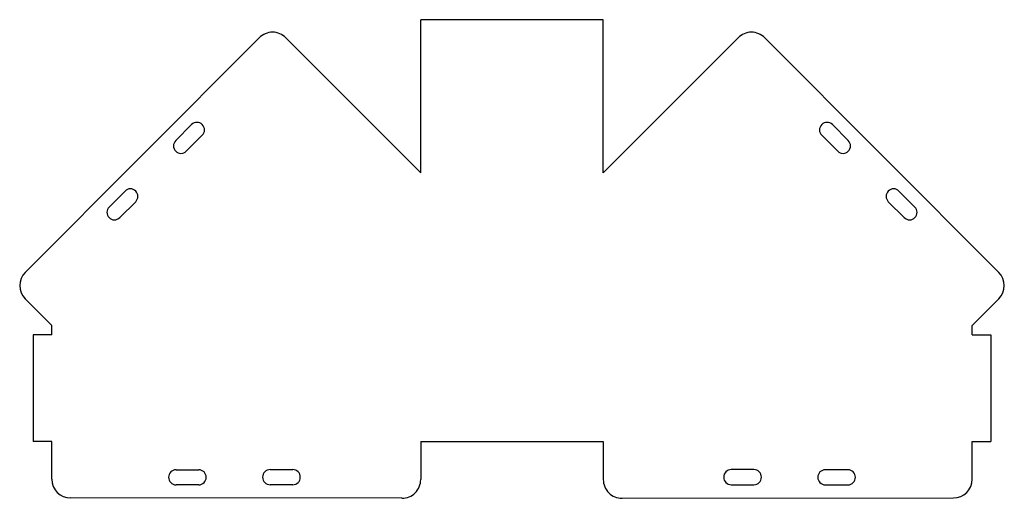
# Model space of a CAD drawing. Header units: millimetres. Extents: x 1851 to 2374, y 1137 to 1392.
import ezdxf

# ---------------------------------------------------------------- set-up
doc = ezdxf.new("R2010")
doc.units = ezdxf.units.MM
doc.header["$MEASUREMENT"] = 0
doc.layers.get('0').update_dxf_attribs({"linetype": 'CONTINUOUS'})

msp = doc.modelspace()

# ---------------------------------------------------------------- linework, layer by layer
for p, q in [((2064.09, 1310.48), (2064.09, 1391.78)), ((2161.09, 1391.78), (2064.09, 1391.78)), ((2161.09, 1310.48), (2161.09, 1391.78)), ((1978.23, 1382.18), (1853.84, 1257.54)), ((2064.09, 1310.48), (1992.38, 1382.19)), ((2161.09, 1310.48), (2232.8, 1382.19)), ((2246.95, 1382.18), (2371.34, 1257.54)), ((1867.99, 1224.26), (1867.99, 1229.26)), ((2357.19, 1224.26), (2357.19, 1229.26)), ((1867.99, 1224.26), (1857.99, 1224.26)), ((1857.99, 1224.26), (1857.99, 1167.66)), ((2357.19, 1224.26), (2367.19, 1224.26)), ((2367.19, 1224.26), (2367.19, 1167.66)), ((1867.99, 1167.66), (1857.99, 1167.66)), ((2064.09, 1167.66), (2161.09, 1167.66)), ((2357.19, 1167.66), (2367.19, 1167.66)), ((2054.08, 1137.48), (1877.98, 1137.65)), ((2171.1, 1137.48), (2347.2, 1137.65))]:
    msp.add_line(p, q)
at = {"linetype": 'Continuous'}
for p, q in [((1942.31, 1336.05), (1933.82, 1327.57)), ((2282.87, 1336.05), (2291.36, 1327.57)), ((1939.48, 1321.91), (1947.96, 1330.39)), ((2285.7, 1321.91), (2277.22, 1330.39)), ((1906.9, 1300.74), (1898.42, 1292.26)), ((2318.28, 1300.74), (2326.76, 1292.26)), ((1904.08, 1286.6), (1912.56, 1295.09)), ((2321.1, 1286.6), (2312.62, 1295.09)), ((1853.84, 1243.41), (1867.99, 1229.26)), ((2371.34, 1243.41), (2357.19, 1229.26)), ((1867.99, 1147.65), (1867.99, 1167.66)), ((2064.09, 1167.66), (2064.09, 1147.48)), ((2161.09, 1167.66), (2161.09, 1147.48)), ((2357.19, 1147.65), (2357.19, 1167.66)), ((1934.06, 1152.63), (1946.06, 1152.63)), ((1984.06, 1152.7), (1996.06, 1152.7)), ((2241.13, 1152.7), (2229.13, 1152.7)), ((2291.12, 1152.63), (2279.12, 1152.63)), ((1946.06, 1144.63), (1934.06, 1144.63)), ((1996.06, 1144.7), (1984.06, 1144.7)), ((2229.13, 1144.7), (2241.13, 1144.7)), ((2279.12, 1144.63), (2291.12, 1144.63))]:
    msp.add_line(p, q, dxfattribs=at)
for centre, start, end in [((1985.31, 1375.12), 45, 135.0563), ((2239.87, 1375.12), 44.9437, 135), ((1860.91, 1250.48), 135.0563, 225), ((2364.27, 1250.48), 315, 44.9437), ((1877.99, 1147.65), 180, 269.9437), ((2054.09, 1147.48), 269.9437, 0), ((2171.09, 1147.48), 180, 270.0563), ((2347.19, 1147.65), 270.0563, 0)]:
    msp.add_arc(centre, 10, start, end)
for centre, start, end in [((1945.14, 1333.22), 315, 135), ((2280.04, 1333.22), 45, 225), ((1936.65, 1324.74), 135, 315), ((2288.53, 1324.74), 225, 45), ((1909.73, 1297.92), 315, 135), ((2315.45, 1297.92), 45, 225), ((1901.25, 1289.43), 135, 315), ((2323.93, 1289.43), 225, 45), ((1934.06, 1148.63), 90, 270), ((1946.06, 1148.63), 270, 90), ((1984.06, 1148.7), 90, 270), ((1996.06, 1148.7), 270, 90), ((2229.13, 1148.7), 90, 270), ((2241.13, 1148.7), 270, 90), ((2279.12, 1148.63), 90, 270), ((2291.12, 1148.63), 270, 90)]:
    msp.add_arc(centre, 4, start, end, dxfattribs=at)

doc.saveas('drawing.dxf')
